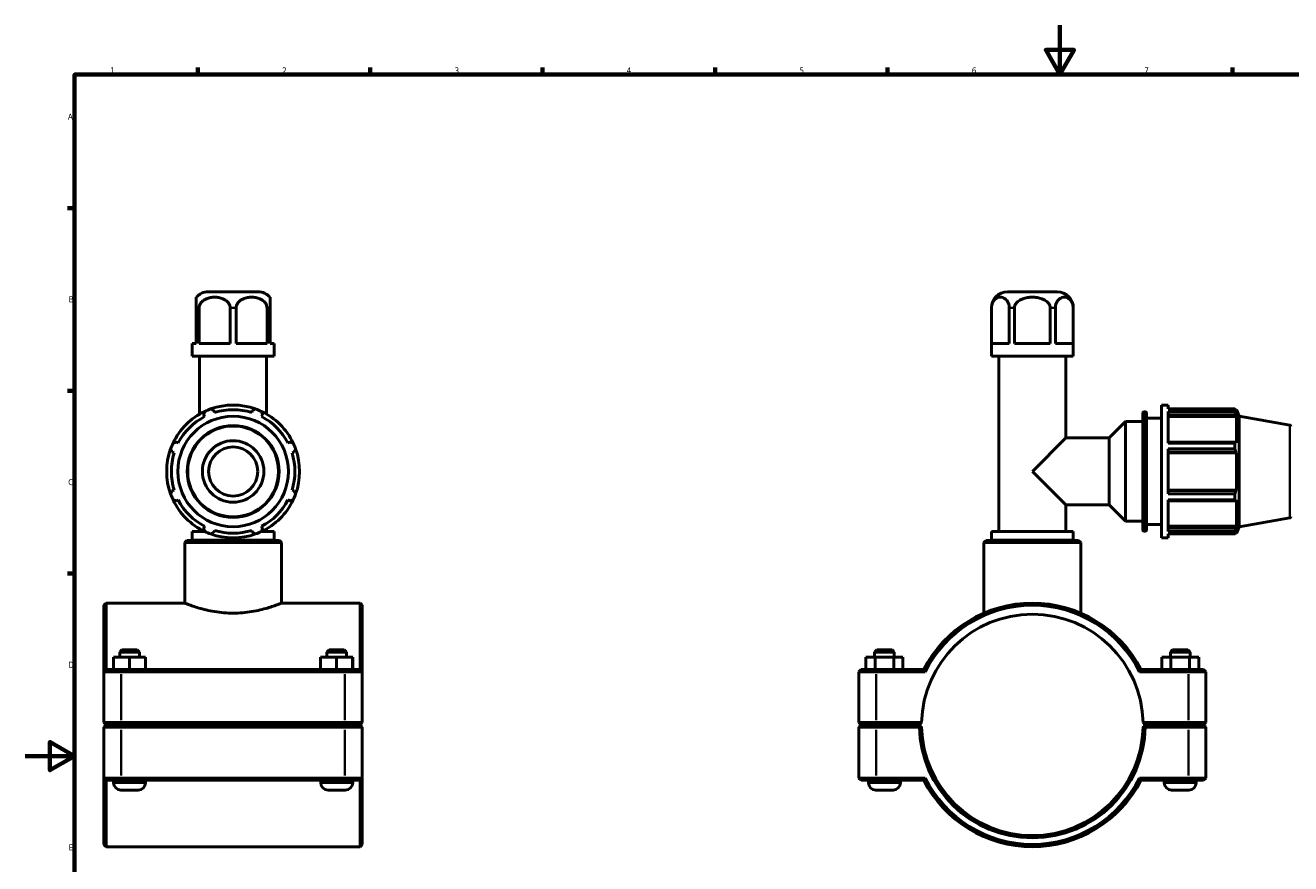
# Model space of a CAD drawing. Header units: millimetres. Extents: x 0 to 904, y -20 to 1297.
# Tile 2 of 5: x 0 to 514, y 253 to 594. Entities that reach past the tile are written whole.
import ezdxf

# ---------------------------------------------------------------- set-up
doc = ezdxf.new("R2010")
doc.units = ezdxf.units.MM
for name, color, linetype, lineweight in [('Border (ISO)', 7, 'Continuous', 70), ('Visible (ISO)', 7, 'Continuous', 50), ('Visible Narrow (ISO)', 7, 'Continuous', 35)]:
    doc.layers.add(name, color=color, linetype=linetype, lineweight=lineweight)
doc.styles.add('Note Text (ISO)', font='tahoma.ttf')

# ---------------------------------------------------------------- blocks, each defined once
blk = doc.blocks.new('Borders Default Border')
at = {"layer": 'Border (ISO)'}
for p, q in [((70.08, 574), (70.08, 576.9)), ((140.17, 574), (140.17, 576.9)), ((210.25, 574), (210.25, 576.9)), ((280.33, 574), (280.33, 576.9)), ((350.42, 574), (350.42, 576.9)), ((490.58, 574), (490.58, 576.9)), ((20, 519.75), (17.1, 519.75)), ((20, 445.5), (17.1, 445.5)), ((20, 371.25), (17.1, 371.25))]:
    blk.add_line(p, q, dxfattribs=at)
at = {"layer": 'Border (ISO)', "flags": 128}
for points in [[(420.5, 594), (420.5, 574), (414.73, 584), (426.27, 584), (420.5, 574)], [(20, 20), (20, 574), (821, 574), (821, 20), (20, 20)], [(0, 297), (20, 297), (10, 302.77), (10, 291.23), (20, 297)]]:
    blk.add_lwpolyline(points, dxfattribs=at)
at = {"layer": 'Border (ISO)', "color": 232, "true_color": 0xca0064, "char_height": 2.5, "attachment_point": 7, "style": 'Note Text (ISO)'}
for s, insert in [('1', (34.48, 574.4)), ('2', (104.37, 574.4)), ('3', (174.43, 574.35)), ('4', (244.42, 574.4)), ('5', (314.64, 574.35)), ('6', (384.66, 574.35)), ('7', (454.77, 574.4)), ('A', (17.29, 555.62)), ('B', (17.59, 481.38)), ('C', (17.43, 407.08)), ('D', (17.43, 332.88)), ('E', (17.64, 258.63))]:
    blk.add_mtext(s, dxfattribs=dict(at, insert=insert))

msp = doc.modelspace()

# ---------------------------------------------------------------- linework, layer by layer
at = {"layer": 'Visible (ISO)'}
for p, q in [((94.569, 485.677), (74.348, 485.677)), ((419.391, 485.677), (399.171, 485.677)), ((69.459, 479.127), (69.459, 464.677)), ((70.68, 464.677), (70.68, 479.127)), ((83.237, 479.127), (83.237, 464.677)), ((85.68, 464.677), (85.68, 479.127)), ((98.237, 479.127), (98.237, 464.677)), ((99.459, 464.677), (99.459, 479.127)), ((392.621, 459.477), (392.621, 479.127)), ((392.666, 464.677), (392.666, 479.127)), ((399.916, 479.127), (399.916, 464.677)), ((402.032, 464.677), (402.032, 479.127)), ((416.531, 479.127), (416.531, 464.677)), ((418.647, 464.677), (418.647, 479.127)), ((425.896, 479.127), (425.896, 464.677)), ((425.941, 459.477), (425.941, 479.127)), ((67.798, 464.677), (69.459, 464.677)), ((67.798, 459.477), (67.798, 464.677)), ((70.68, 464.677), (83.237, 464.677)), ((85.68, 464.677), (98.237, 464.677)), ((99.459, 464.677), (101.119, 464.677)), ((101.119, 459.477), (101.119, 464.677)), ((392.666, 464.677), (399.916, 464.677)), ((402.032, 464.677), (416.531, 464.677)), ((418.647, 464.677), (425.896, 464.677)), ((101.119, 459.477), (67.798, 459.477)), ((70.828, 435.984), (70.828, 459.477)), ((98.089, 435.984), (98.089, 459.477)), ((425.941, 459.477), (392.621, 459.477)), ((395.65, 388.277), (395.65, 459.477)), ((422.912, 426.308), (422.912, 459.477)), ((76.908, 436.625), (76.664, 437.398)), ((92.253, 437.398), (92.009, 436.625)), ((461.781, 385.677), (461.781, 439.677)), ((461.781, 439.677), (464.481, 439.677)), ((464.481, 438.082), (464.481, 439.677)), ((464.481, 438.082), (491.626, 438.082)), ((491.626, 437.106), (491.626, 438.082)), ((491.797, 437.787), (492.314, 437.787)), ((492.314, 436.625), (492.019, 437.398)), ((492.314, 436.625), (492.314, 437.787)), ((493.281, 435.13), (492.314, 437.787)), ((72.49, 435.669), (72.864, 434.95)), ((96.053, 434.95), (96.427, 435.669)), ((440.562, 426.308), (447.181, 432.927)), ((447.181, 392.427), (447.181, 432.927)), ((447.181, 432.927), (454.181, 432.927)), ((454.181, 388.877), (454.181, 436.477)), ((454.681, 436.977), (455.181, 436.977)), ((455.681, 436.477), (455.681, 388.877)), ((455.681, 434.277), (461.781, 434.277)), ((464.481, 424.177), (464.481, 437.106)), ((491.626, 437.106), (464.481, 437.106)), ((464.481, 435.669), (492.019, 435.669)), ((464.481, 434.95), (492.314, 434.95)), ((492.019, 435.669), (492.314, 434.95)), ((492.314, 424.272), (492.314, 434.95)), ((493.281, 390.225), (493.281, 435.13)), ((513.868, 431.5), (493.281, 435.13)), ((62.186, 424.272), (61.467, 424.646)), ((107.45, 424.646), (106.731, 424.272)), ((409.281, 412.677), (422.912, 426.308)), ((422.912, 426.308), (440.562, 426.308)), ((440.562, 399.046), (440.562, 426.308)), ((492.019, 424.646), (464.481, 424.646)), ((464.481, 424.177), (491.626, 424.177)), ((464.481, 403.535), (464.481, 421.82)), ((491.626, 421.82), (464.481, 421.82)), ((491.626, 421.82), (491.626, 424.177)), ((492.314, 424.272), (492.019, 424.646)), ((59.738, 420.472), (60.511, 420.228)), ((108.406, 420.228), (109.179, 420.472)), ((464.481, 420.472), (492.019, 420.472)), ((464.481, 420.228), (492.314, 420.228)), ((492.019, 420.472), (492.314, 420.228)), ((492.314, 405.127), (492.314, 420.228)), ((422.912, 399.046), (409.281, 412.677)), ((60.511, 405.127), (59.738, 404.883)), ((109.179, 404.883), (108.406, 405.127)), ((464.481, 405.127), (492.314, 405.127)), ((492.019, 404.883), (464.481, 404.883)), ((464.481, 403.535), (491.626, 403.535)), ((464.481, 388.249), (464.481, 401.178)), ((491.626, 401.178), (464.481, 401.178)), ((491.626, 401.178), (491.626, 403.535)), ((492.314, 405.127), (492.019, 404.883)), ((61.467, 400.709), (62.186, 401.083)), ((106.731, 401.083), (107.45, 400.709)), ((422.912, 388.277), (422.912, 399.046)), ((422.912, 399.046), (440.562, 399.046)), ((440.562, 399.046), (447.181, 392.427)), ((464.481, 400.709), (492.019, 400.709)), ((492.019, 400.709), (492.314, 401.083)), ((492.314, 390.405), (492.314, 401.083)), ((447.181, 392.427), (454.181, 392.427)), ((455.681, 391.077), (461.781, 391.077)), ((513.868, 393.855), (493.281, 390.225)), ((72.898, 388.277), (67.798, 388.277)), ((67.798, 384.777), (67.798, 388.277)), ((70.828, 388.277), (70.828, 389.371)), ((72.864, 390.405), (72.49, 389.686)), ((76.664, 387.957), (76.908, 388.73)), ((92.009, 388.73), (92.253, 387.957)), ((101.119, 388.277), (96.019, 388.277)), ((96.427, 389.686), (96.053, 390.405)), ((98.089, 388.277), (98.089, 389.371)), ((101.119, 384.777), (101.119, 388.277)), ((425.941, 388.277), (392.621, 388.277)), ((392.621, 384.777), (392.621, 388.277)), ((425.941, 384.777), (425.941, 388.277)), ((454.681, 388.377), (455.181, 388.377)), ((464.481, 390.405), (492.314, 390.405)), ((492.019, 389.686), (464.481, 389.686)), ((464.481, 388.249), (491.626, 388.249)), ((464.481, 385.677), (464.481, 387.272)), ((491.626, 387.272), (464.481, 387.272)), ((491.626, 387.272), (491.626, 388.249)), ((491.797, 387.567), (492.314, 387.567)), ((492.314, 390.405), (492.019, 389.686)), ((492.019, 387.957), (492.314, 388.73)), ((493.281, 390.225), (492.314, 387.567)), ((492.314, 387.567), (492.314, 388.73)), ((65.669, 384.677), (64.769, 383.777)), ((64.769, 359.177), (64.769, 383.777)), ((104.148, 383.777), (64.769, 383.777)), ((65.669, 384.677), (103.248, 384.677)), ((101.119, 384.777), (67.798, 384.777)), ((69.313, 384.677), (69.313, 384.777)), ((99.604, 384.677), (99.604, 384.777)), ((103.248, 384.677), (104.148, 383.777)), ((104.148, 359.177), (104.148, 383.777)), ((390.492, 384.677), (389.592, 383.777)), ((428.97, 383.777), (389.592, 383.777)), ((389.592, 355.093), (389.592, 383.777)), ((390.492, 384.677), (428.07, 384.677)), ((425.941, 384.777), (392.621, 384.777)), ((394.136, 384.677), (394.136, 384.777)), ((424.427, 384.677), (424.427, 384.777)), ((428.07, 384.677), (428.97, 383.777)), ((428.97, 355.093), (428.97, 383.777)), ((461.781, 385.677), (464.481, 385.677)), ((31.959, 358.277), (32.859, 359.177)), ((31.959, 331.277), (31.959, 358.277)), ((32.859, 359.177), (32.859, 332.177)), ((64.769, 359.177), (32.859, 359.177)), ((136.059, 359.177), (104.148, 359.177)), ((136.059, 332.177), (136.059, 359.177)), ((136.959, 358.277), (136.059, 359.177)), ((136.959, 358.277), (136.959, 331.277)), ((39.259, 340.177), (38.359, 339.277)), ((45.459, 340.177), (39.259, 340.177)), ((45.459, 340.177), (46.359, 339.277)), ((123.459, 340.177), (122.559, 339.277)), ((129.659, 340.177), (123.459, 340.177)), ((129.659, 340.177), (130.559, 339.277)), ((346.081, 340.177), (345.181, 339.277)), ((346.081, 340.177), (352.281, 340.177)), ((352.281, 340.177), (353.181, 339.277)), ((466.281, 340.177), (465.381, 339.277)), ((472.481, 340.177), (466.281, 340.177)), ((472.481, 340.177), (473.381, 339.277)), ((35.839, 332.177), (35.839, 337.177)), ((42.318, 337.177), (35.839, 337.177)), ((38.359, 339.277), (46.359, 339.277)), ((38.359, 339.277), (38.359, 337.177)), ((42.318, 332.177), (42.318, 337.177)), ((48.838, 337.177), (42.318, 337.177)), ((46.359, 339.277), (46.359, 337.177)), ((48.838, 332.177), (48.838, 337.177)), ((48.879, 337.177), (48.838, 337.177)), ((48.879, 332.177), (48.879, 337.177)), ((120.039, 332.177), (120.039, 337.177)), ((126.518, 337.177), (120.039, 337.177)), ((122.559, 339.277), (130.559, 339.277)), ((122.559, 339.277), (122.559, 337.177)), ((126.518, 332.177), (126.518, 337.177)), ((133.038, 337.177), (126.518, 337.177)), ((130.559, 339.277), (130.559, 337.177)), ((133.038, 332.177), (133.038, 337.177)), ((133.079, 337.177), (133.038, 337.177)), ((133.079, 332.177), (133.079, 337.177)), ((341.676, 337.177), (345.463, 337.177)), ((341.676, 332.177), (341.676, 337.177)), ((353.181, 339.277), (345.181, 339.277)), ((345.181, 337.177), (345.181, 339.277)), ((345.463, 337.177), (352.969, 337.177)), ((345.463, 332.177), (345.463, 337.177)), ((352.969, 337.177), (356.687, 337.177)), ((352.969, 332.177), (352.969, 337.177)), ((353.181, 337.177), (353.181, 339.277)), ((356.687, 332.177), (356.687, 337.177)), ((465.594, 337.177), (461.876, 337.177)), ((461.876, 332.177), (461.876, 337.177)), ((465.381, 339.277), (473.381, 339.277)), ((465.381, 339.277), (465.381, 337.177)), ((465.594, 332.177), (465.594, 337.177)), ((473.099, 337.177), (465.594, 337.177)), ((473.099, 332.177), (473.099, 337.177)), ((476.887, 337.177), (473.099, 337.177)), ((473.381, 339.277), (473.381, 337.177)), ((476.887, 332.177), (476.887, 337.177)), ((32.859, 332.177), (31.959, 331.277)), ((39.009, 331.277), (31.959, 331.277)), ((31.959, 331.277), (31.959, 310.627)), ((32.859, 332.177), (39.009, 332.177)), ((129.909, 332.177), (39.009, 332.177)), ((39.009, 331.277), (129.909, 331.277)), ((129.909, 332.177), (136.059, 332.177)), ((136.959, 331.277), (129.909, 331.277)), ((136.059, 332.177), (136.959, 331.277)), ((136.959, 310.627), (136.959, 331.277)), ((339.681, 332.177), (338.781, 331.277)), ((345.831, 331.277), (338.781, 331.277)), ((338.781, 331.277), (338.781, 310.627)), ((339.681, 332.177), (345.831, 332.177)), ((365.19, 332.177), (345.831, 332.177)), ((345.831, 331.277), (365.745, 331.277)), ((452.817, 331.277), (472.731, 331.277)), ((472.731, 332.177), (453.372, 332.177)), ((472.731, 332.177), (478.881, 332.177)), ((479.781, 331.277), (472.731, 331.277)), ((478.881, 332.177), (479.781, 331.277)), ((479.781, 310.627), (479.781, 331.277)), ((32.859, 309.727), (31.959, 310.627)), ((31.959, 310.627), (39.009, 310.627)), ((32.859, 309.627), (31.959, 308.727)), ((39.009, 308.727), (31.959, 308.727)), ((31.959, 308.727), (31.959, 288.077)), ((39.009, 309.727), (32.859, 309.727)), ((32.859, 309.627), (39.009, 309.627)), ((35.859, 309.727), (35.859, 309.627)), ((129.909, 310.627), (39.009, 310.627)), ((39.009, 309.727), (129.909, 309.727)), ((129.909, 309.627), (39.009, 309.627)), ((39.009, 308.727), (129.909, 308.727)), ((48.859, 309.727), (48.859, 309.627)), ((120.059, 309.727), (120.059, 309.627)), ((129.909, 310.627), (136.959, 310.627)), ((136.059, 309.727), (129.909, 309.727)), ((129.909, 309.627), (136.059, 309.627)), ((136.959, 308.727), (129.909, 308.727)), ((133.059, 309.727), (133.059, 309.627)), ((136.059, 309.727), (136.959, 310.627)), ((136.059, 309.627), (136.959, 308.727)), ((136.959, 288.077), (136.959, 308.727)), ((339.681, 309.727), (338.781, 310.627)), ((338.781, 310.627), (345.831, 310.627)), ((339.681, 309.627), (338.781, 308.727)), ((345.831, 308.727), (338.781, 308.727)), ((338.781, 308.727), (338.781, 288.077)), ((345.831, 309.727), (339.681, 309.727)), ((339.681, 309.627), (345.831, 309.627)), ((342.681, 309.627), (342.681, 309.727)), ((364.291, 310.627), (345.831, 310.627)), ((345.831, 309.727), (363.381, 309.727)), ((363.381, 309.627), (345.831, 309.627)), ((345.831, 308.727), (363.391, 308.727)), ((355.681, 309.627), (355.681, 309.727)), ((363.381, 309.727), (364.291, 310.627)), ((363.835, 309.179), (363.381, 309.627)), ((454.271, 310.627), (455.181, 309.727)), ((472.731, 310.627), (454.271, 310.627)), ((455.181, 309.627), (454.727, 309.179)), ((455.171, 308.727), (472.731, 308.727)), ((455.181, 309.727), (472.731, 309.727)), ((472.731, 309.627), (455.181, 309.627)), ((462.881, 309.727), (462.881, 309.627)), ((472.731, 310.627), (479.781, 310.627)), ((478.881, 309.727), (472.731, 309.727)), ((472.731, 309.627), (478.881, 309.627)), ((479.781, 308.727), (472.731, 308.727)), ((475.881, 309.727), (475.881, 309.627)), ((478.881, 309.727), (479.781, 310.627)), ((478.881, 309.627), (479.781, 308.727)), ((479.781, 288.077), (479.781, 308.727)), ((31.959, 288.077), (39.009, 288.077)), ((31.959, 261.077), (31.959, 288.077)), ((32.859, 287.177), (31.959, 288.077)), ((129.909, 288.077), (39.009, 288.077)), ((129.909, 288.077), (136.959, 288.077)), ((136.059, 287.177), (136.959, 288.077)), ((136.959, 288.077), (136.959, 261.077)), ((338.781, 288.077), (345.831, 288.077)), ((339.681, 287.177), (338.781, 288.077)), ((365.745, 288.077), (345.831, 288.077)), ((472.731, 288.077), (452.817, 288.077)), ((472.731, 288.077), (479.781, 288.077)), ((478.881, 287.177), (479.781, 288.077)), ((32.859, 287.177), (32.859, 260.177)), ((39.009, 287.177), (32.859, 287.177)), ((35.859, 287.177), (35.859, 286.177)), ((38.859, 283.177), (45.859, 283.177)), ((39.009, 287.177), (129.909, 287.177)), ((48.859, 287.177), (48.859, 286.177)), ((120.059, 287.177), (120.059, 286.177)), ((123.059, 283.177), (130.059, 283.177)), ((136.059, 287.177), (129.909, 287.177)), ((133.059, 287.177), (133.059, 286.177)), ((136.059, 260.177), (136.059, 287.177)), ((345.831, 287.177), (339.681, 287.177)), ((342.681, 286.177), (342.681, 287.177)), ((352.681, 283.177), (345.681, 283.177)), ((345.831, 287.177), (365.19, 287.177)), ((355.681, 286.177), (355.681, 287.177)), ((453.372, 287.177), (472.731, 287.177)), ((462.881, 287.177), (462.881, 286.177)), ((465.881, 283.177), (472.881, 283.177)), ((478.881, 287.177), (472.731, 287.177)), ((475.881, 287.177), (475.881, 286.177)), ((31.959, 261.077), (32.859, 260.177)), ((136.059, 260.177), (32.859, 260.177)), ((136.959, 261.077), (136.059, 260.177))]:
    msp.add_line(p, q, dxfattribs=at)
for radius in [22.453, 12.5, 10]:
    msp.add_circle((84.459, 412.677), radius, dxfattribs=at)
for centre, radius, start, end in [((74.348, 479.127), 6.55, 90, 138.29303), ((94.569, 479.127), 6.55, 41.70697, 90), ((399.171, 479.127), 6.55, 90, 180), ((419.391, 479.127), 6.55, 0, 90), ((84.459, 412.677), 27, 109.79198, 115.20802), ((84.459, 412.677), 27, 70.20802, 109.79198), ((84.459, 412.677), 25.11, 72.5, 107.5), ((84.459, 412.677), 27, 64.79198, 70.20802), ((84.459, 412.677), 27, 115.20802, 154.79198), ((84.459, 412.677), 25.11, 117.5, 152.5), ((84.459, 412.677), 27, 25.20802, 64.79198), ((84.459, 412.677), 25.11, 27.5, 62.5), ((454.681, 436.477), 0.5, 90, 180), ((455.181, 436.477), 0.5, 0, 90), ((513.781, 431.008), 0.5, 0, 80), ((84.459, 412.677), 27, 160.20802, 199.79198), ((84.459, 412.677), 27, 154.79198, 160.20802), ((84.459, 412.677), 27, 19.79198, 25.20802), ((84.459, 412.677), 27, 340.20802, 19.79198), ((84.459, 412.677), 25.11, 162.5, 197.5), ((84.459, 412.677), 25.11, 342.5, 17.5), ((84.459, 412.677), 27, 199.79198, 205.20802), ((84.459, 412.677), 27, 205.20802, 244.79198), ((84.459, 412.677), 27, 295.20802, 334.79198), ((84.459, 412.677), 27, 334.79198, 340.20802), ((84.459, 412.677), 25.11, 207.5, 242.5), ((84.459, 412.677), 25.11, 297.5, 332.5), ((513.781, 394.347), 0.5, 280, 0), ((84.459, 412.677), 27, 244.79198, 250.20802), ((84.459, 412.677), 27, 250.20802, 289.79198), ((84.459, 412.677), 25.11, 252.5, 287.5), ((84.459, 412.677), 27, 289.79198, 295.20802), ((454.681, 388.877), 0.5, 180, 270), ((455.181, 388.877), 0.5, 270, 0), ((409.281, 309.677), 49.5, 27.03569, 152.96431), ((409.281, 309.677), 48.6, 26.3878, 153.6122), ((409.281, 309.677), 45, 1.20967, 178.79033), ((409.281, 309.677), 45.9, 181.18595, 358.81405), ((409.281, 309.677), 45, 178.79033, 178.7904), ((409.281, 309.677), 45, 181.2096, 358.7904), ((409.281, 309.677), 45, 1.2096, 1.20967), ((409.281, 309.677), 48.6, 206.3878, 333.6122), ((38.859, 286.177), 3, 180, 270), ((45.859, 286.177), 3, 270, 0), ((123.059, 286.177), 3, 180, 270), ((130.059, 286.177), 3, 270, 0), ((345.681, 286.177), 3, 180, 270), ((352.681, 286.177), 3, 270, 0), ((409.281, 309.677), 49.5, 207.03569, 332.96431), ((465.881, 286.177), 3, 180, 270), ((472.881, 286.177), 3, 270, 0)]:
    msp.add_arc(centre, radius, start, end, dxfattribs=at)
for points, knots in [([(69.459, 483.485), (69.459, 483.485), (69.459, 483.441), (69.459, 483.237), (69.459, 483.076), (69.459, 482.721), (69.459, 482.504), (69.459, 482.005), (69.459, 481.599), (69.459, 480.886), (69.459, 480.494), (69.459, 479.832), (69.459, 479.451), (69.459, 479.127)], [1.7518717, 1.7518717, 1.7518717, 1.7518717, 1.93638919, 1.93638919, 2.12090668, 2.12090668, 2.25251435, 2.25251435, 2.41633784, 2.41633784, 2.53079383, 2.53079383, 2.62780754, 2.62780754, 2.62780754, 2.62780754]), ([(70.68, 479.127), (70.68, 479.451), (70.741, 479.832), (70.951, 480.494), (71.156, 480.886), (71.67, 481.599), (72.115, 482.005), (72.851, 482.504), (73.266, 482.721), (74.125, 483.076), (74.692, 483.237), (75.842, 483.441), (76.426, 483.485), (77.491, 483.485), (78.075, 483.441), (79.225, 483.237), (79.792, 483.076), (80.651, 482.721), (81.067, 482.504), (81.802, 482.005), (82.247, 481.599), (82.761, 480.886), (82.966, 480.494), (83.176, 479.832), (83.237, 479.451), (83.237, 479.127)], [0.8759358, 0.8759358, 0.8759358, 0.8759358, 0.9729496, 0.9729496, 1.0874056, 1.0874056, 1.251229, 1.251229, 1.3828367, 1.3828367, 1.5673542, 1.5673542, 1.7518717, 1.7518717, 1.9363892, 1.9363892, 2.1209067, 2.1209067, 2.2525144, 2.2525144, 2.4163378, 2.4163378, 2.5307938, 2.5307938, 2.6278075, 2.6278075, 2.6278075, 2.6278075]), ([(85.68, 479.127), (85.68, 479.451), (85.741, 479.832), (85.951, 480.494), (86.156, 480.886), (86.67, 481.599), (87.115, 482.005), (87.851, 482.504), (88.266, 482.721), (89.125, 483.076), (89.692, 483.237), (90.842, 483.441), (91.426, 483.485), (92.491, 483.485), (93.075, 483.441), (94.225, 483.237), (94.792, 483.076), (95.651, 482.721), (96.067, 482.504), (96.802, 482.005), (97.247, 481.599), (97.761, 480.886), (97.966, 480.494), (98.176, 479.832), (98.237, 479.451), (98.237, 479.127)], [0.8759358, 0.8759358, 0.8759358, 0.8759358, 0.9729496, 0.9729496, 1.0874056, 1.0874056, 1.251229, 1.251229, 1.3828367, 1.3828367, 1.5673542, 1.5673542, 1.7518717, 1.7518717, 1.9363892, 1.9363892, 2.1209067, 2.1209067, 2.2525144, 2.2525144, 2.4163378, 2.4163378, 2.5307938, 2.5307938, 2.6278075, 2.6278075, 2.6278075, 2.6278075]), ([(99.459, 479.127), (99.459, 479.451), (99.459, 479.832), (99.459, 480.494), (99.459, 480.886), (99.459, 481.599), (99.459, 482.005), (99.459, 482.504), (99.459, 482.721), (99.459, 483.076), (99.459, 483.237), (99.459, 483.441), (99.459, 483.485), (99.459, 483.485)], [0.87593585, 0.87593585, 0.87593585, 0.87593585, 0.97294956, 0.97294956, 1.08740555, 1.08740555, 1.25122904, 1.25122904, 1.38283672, 1.38283672, 1.56735421, 1.56735421, 1.7518717, 1.7518717, 1.7518717, 1.7518717]), ([(392.666, 479.127), (392.666, 479.451), (392.701, 479.832), (392.822, 480.494), (392.941, 480.886), (393.238, 481.599), (393.495, 482.005), (393.919, 482.504), (394.159, 482.721), (394.655, 483.076), (394.982, 483.237), (395.646, 483.441), (395.983, 483.485), (396.598, 483.485), (396.935, 483.441), (397.6, 483.237), (397.927, 483.076), (398.423, 482.721), (398.663, 482.504), (399.087, 482.005), (399.344, 481.599), (399.641, 480.886), (399.759, 480.494), (399.88, 479.832), (399.916, 479.451), (399.916, 479.127)], [0.8759358, 0.8759358, 0.8759358, 0.8759358, 0.9729496, 0.9729496, 1.0874056, 1.0874056, 1.251229, 1.251229, 1.3828367, 1.3828367, 1.5673542, 1.5673542, 1.7518717, 1.7518717, 1.9363892, 1.9363892, 2.1209067, 2.1209067, 2.2525144, 2.2525144, 2.4163378, 2.4163378, 2.5307938, 2.5307938, 2.6278075, 2.6278075, 2.6278075, 2.6278075]), ([(402.032, 479.127), (402.032, 479.451), (402.102, 479.832), (402.344, 480.494), (402.581, 480.886), (403.175, 481.599), (403.689, 482.005), (404.538, 482.504), (405.017, 482.721), (406.01, 483.076), (406.664, 483.237), (407.992, 483.441), (408.666, 483.485), (409.896, 483.485), (410.57, 483.441), (411.899, 483.237), (412.553, 483.076), (413.545, 482.721), (414.025, 482.504), (414.874, 482.005), (415.387, 481.599), (415.982, 480.886), (416.218, 480.494), (416.46, 479.832), (416.531, 479.451), (416.531, 479.127)], [0.8759358, 0.8759358, 0.8759358, 0.8759358, 0.9729496, 0.9729496, 1.0874056, 1.0874056, 1.251229, 1.251229, 1.3828367, 1.3828367, 1.5673542, 1.5673542, 1.7518717, 1.7518717, 1.9363892, 1.9363892, 2.1209067, 2.1209067, 2.2525144, 2.2525144, 2.4163378, 2.4163378, 2.5307938, 2.5307938, 2.6278075, 2.6278075, 2.6278075, 2.6278075]), ([(418.647, 479.127), (418.647, 479.451), (418.682, 479.832), (418.803, 480.494), (418.921, 480.886), (419.218, 481.599), (419.475, 482.005), (419.9, 482.504), (420.14, 482.721), (420.636, 483.076), (420.963, 483.237), (421.627, 483.441), (421.964, 483.485), (422.579, 483.485), (422.916, 483.441), (423.58, 483.237), (423.907, 483.076), (424.403, 482.721), (424.643, 482.504), (425.068, 482.005), (425.325, 481.599), (425.622, 480.886), (425.74, 480.494), (425.861, 479.832), (425.896, 479.451), (425.896, 479.127)], [0.8759358, 0.8759358, 0.8759358, 0.8759358, 0.9729496, 0.9729496, 1.0874056, 1.0874056, 1.251229, 1.251229, 1.3828367, 1.3828367, 1.5673542, 1.5673542, 1.7518717, 1.7518717, 1.9363892, 1.9363892, 2.1209067, 2.1209067, 2.2525144, 2.2525144, 2.4163378, 2.4163378, 2.5307938, 2.5307938, 2.6278075, 2.6278075, 2.6278075, 2.6278075]), ([(64.769, 359.177), (64.769, 359.177), (64.89, 359.129), (65.396, 358.931), (65.779, 358.782), (66.789, 358.407), (67.415, 358.181), (68.855, 357.694), (69.67, 357.433), (71.403, 356.925), (72.382, 356.66), (74.519, 356.157), (75.675, 355.919), (78.096, 355.521), (79.362, 355.36), (81.917, 355.146), (83.207, 355.093), (85.71, 355.093), (87, 355.146), (89.555, 355.36), (90.821, 355.521), (93.242, 355.919), (94.399, 356.157), (96.535, 356.66), (97.514, 356.925), (99.247, 357.433), (100.062, 357.694), (101.503, 358.181), (102.129, 358.407), (103.138, 358.782), (103.522, 358.931), (104.027, 359.129), (104.148, 359.177), (104.148, 359.177)], [3.0030509, 3.0030509, 3.0030509, 3.0030509, 3.3782469, 3.3782469, 3.7534428, 3.7534428, 4.1286388, 4.1286388, 4.5038347, 4.5038347, 4.8794015, 4.8794015, 5.2549683, 5.2549683, 5.630535, 5.630535, 6.0061018, 6.0061018, 6.3816685, 6.3816685, 6.7572353, 6.7572353, 7.1328021, 7.1328021, 7.5083688, 7.5083688, 7.8835648, 7.8835648, 8.2587608, 8.2587608, 8.6339567, 8.6339567, 9.0091527, 9.0091527, 9.0091527, 9.0091527])]:
    msp.add_open_spline(points, degree=3, knots=knots, dxfattribs=at)
for points, weights in [([(75.316, 438.082), (76.004, 437.733), (76.664, 437.398)], [1, 1.00202122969, 1.00322691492]), ([(92.253, 437.398), (92.913, 437.733), (93.601, 438.082)], [1.00322691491, 1.00202122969, 1]), ([(491.626, 438.082), (491.831, 437.733), (492.019, 437.398)], [1, 1.00202122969, 1.00322691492]), ([(72.49, 435.669), (72.72, 436.373), (72.959, 437.106)], [1.00322691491, 1.00202122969, 1]), ([(95.958, 437.106), (96.197, 436.373), (96.427, 435.669)], [1, 1.00202122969, 1.00322691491]), ([(492.019, 435.669), (491.831, 436.373), (491.626, 437.106)], [1.00322691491, 1.00202122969, 1]), ([(59.738, 420.472), (59.403, 421.132), (59.053, 421.82)], [1.00322691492, 1.00202122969, 1]), ([(60.03, 424.177), (60.763, 424.416), (61.467, 424.646)], [1, 1.00202122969, 1.00322691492]), ([(107.45, 424.646), (108.154, 424.416), (108.887, 424.177)], [1.00322691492, 1.00202122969, 1]), ([(109.864, 421.82), (109.514, 421.132), (109.179, 420.472)], [1, 1.00202122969, 1.00322691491]), ([(491.626, 424.177), (491.831, 424.416), (492.019, 424.646)], [1, 1.00202122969, 1.00322691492]), ([(492.019, 420.472), (491.831, 421.132), (491.626, 421.82)], [1.00322691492, 1.00202122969, 1]), ([(59.053, 403.535), (59.403, 404.223), (59.738, 404.883)], [1, 1.00202122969, 1.00322691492]), ([(61.467, 400.709), (60.763, 400.939), (60.03, 401.178)], [1.00322691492, 1.00202122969, 1]), ([(108.887, 401.178), (108.154, 400.939), (107.45, 400.709)], [1, 1.00202122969, 1.00322691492]), ([(109.179, 404.883), (109.514, 404.223), (109.864, 403.535)], [1.00322691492, 1.00202122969, 1]), ([(491.626, 403.535), (491.831, 404.223), (492.019, 404.883)], [1, 1.00202122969, 1.00322691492]), ([(492.019, 400.709), (491.831, 400.939), (491.626, 401.178)], [1.00322691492, 1.00202122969, 1]), ([(72.959, 388.249), (72.72, 388.982), (72.49, 389.686)], [1, 1.00202122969, 1.00322691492]), ([(76.664, 387.957), (76.004, 387.622), (75.316, 387.272)], [1.00322691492, 1.00202122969, 1]), ([(93.601, 387.272), (92.913, 387.622), (92.253, 387.957)], [1, 1.00202122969, 1.00322691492]), ([(96.427, 389.686), (96.197, 388.982), (95.958, 388.249)], [1.00322691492, 1.00202122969, 1]), ([(491.626, 388.249), (491.831, 388.982), (492.019, 389.686)], [1, 1.00202122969, 1.00322691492]), ([(492.019, 387.957), (491.831, 387.622), (491.626, 387.272)], [1.00322691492, 1.00202122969, 1]), ([(364.291, 308.727), (364.064, 308.952), (363.835, 309.179)], [1.0116413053, 1.00874273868, 1.00580187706]), ([(454.727, 309.179), (454.498, 308.952), (454.271, 308.727)], [1.00580187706, 1.00874273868, 1.0116413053])]:
    msp.add_rational_spline(points, weights, degree=2, dxfattribs=at)
for points, degree in [([(365.745, 331.277), (365.559, 331.577), (365.374, 331.877), (365.19, 332.177)], 3), ([(452.817, 331.277), (453.003, 331.577), (453.188, 331.877), (453.372, 332.177)], 3), ([(363.391, 308.727), (363.613, 308.954), (363.835, 309.179)], 2), ([(454.727, 309.179), (454.949, 308.954), (455.171, 308.727)], 2), ([(365.745, 288.077), (365.559, 287.778), (365.374, 287.478), (365.19, 287.177)], 3), ([(452.817, 288.077), (453.003, 287.778), (453.188, 287.478), (453.372, 287.177)], 3)]:
    msp.add_open_spline(points, degree=degree, dxfattribs=at)
at = {"layer": 'Visible Narrow (ISO)'}
for p, q in [((70.612, 479.127), (69.512, 479.127)), ((85.558, 479.127), (83.359, 479.127)), ((99.405, 479.127), (98.305, 479.127)), ((392.662, 479.127), (392.621, 479.127)), ((401.922, 479.127), (400.017, 479.127)), ((418.545, 479.127), (416.641, 479.127)), ((425.941, 479.127), (425.901, 479.127)), ((454.681, 436.678), (454.681, 388.677)), ((455.181, 388.677), (455.181, 436.678)), ((513.868, 394.086), (513.868, 431.268)), ((39.009, 332.132), (39.009, 331.322)), ((39.009, 311.66), (39.009, 330.245)), ((129.909, 332.132), (129.909, 331.322)), ((129.909, 330.245), (129.909, 311.66)), ((345.831, 332.132), (345.831, 331.322)), ((345.831, 311.66), (345.831, 330.245)), ((472.731, 332.132), (472.731, 331.322)), ((472.731, 330.245), (472.731, 311.66)), ((39.009, 309.772), (39.009, 310.582)), ((39.009, 309.582), (39.009, 308.772)), ((129.909, 309.772), (129.909, 310.582)), ((129.909, 309.582), (129.909, 308.772)), ((345.831, 309.772), (345.831, 310.582)), ((345.831, 309.582), (345.831, 308.772)), ((472.731, 309.772), (472.731, 310.582)), ((472.731, 309.582), (472.731, 308.772)), ((39.009, 289.11), (39.009, 307.695)), ((129.909, 307.695), (129.909, 289.11)), ((345.831, 289.11), (345.831, 307.695)), ((472.731, 307.695), (472.731, 289.11)), ((39.009, 287.222), (39.009, 288.032)), ((129.909, 287.222), (129.909, 288.032)), ((345.831, 287.222), (345.831, 288.032)), ((472.731, 287.222), (472.731, 288.032)), ((48.779, 286.177), (35.939, 286.177)), ((132.979, 286.177), (120.139, 286.177)), ((342.761, 286.177), (355.601, 286.177)), ((475.801, 286.177), (462.961, 286.177))]:
    msp.add_line(p, q, dxfattribs=at)
for radius in [18.823, 18.33]:
    msp.add_circle((84.459, 412.677), radius, dxfattribs=at)

# ---------------------------------------------------------------- block references
msp.add_blockref('Borders Default Border', (0, 0))

doc.saveas('drawing.dxf')
